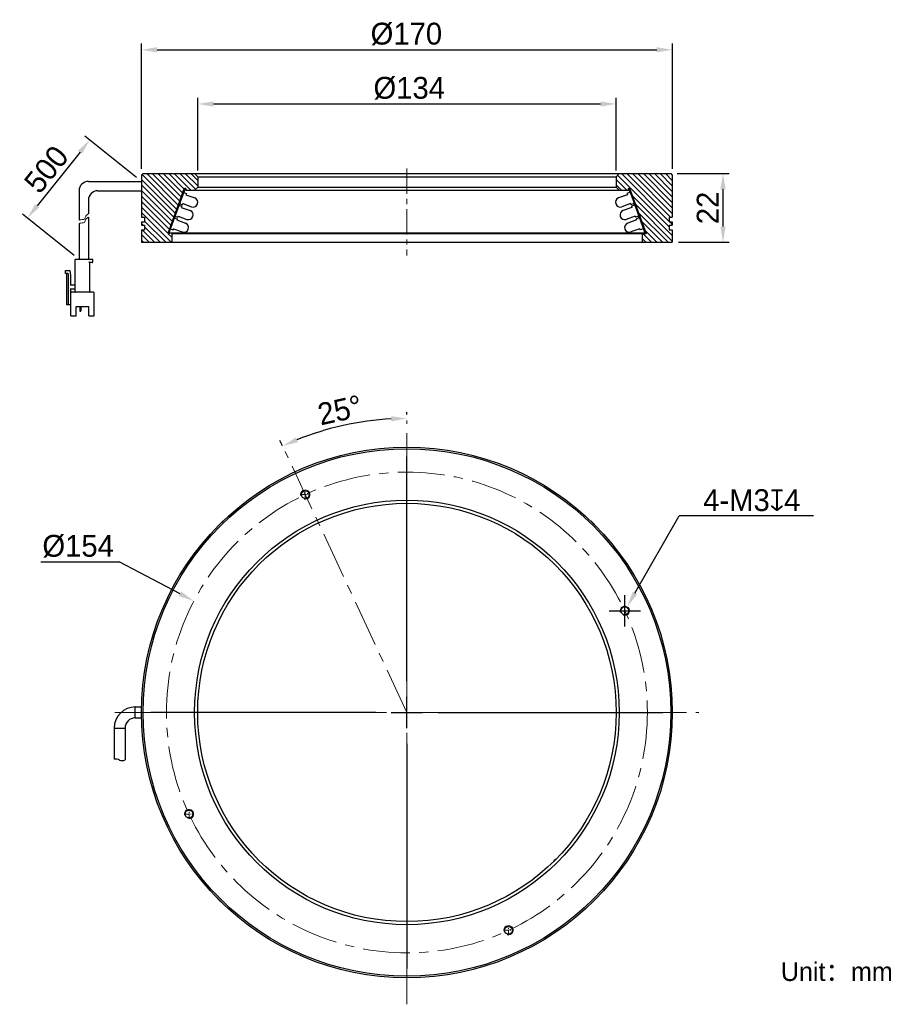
# Model space of a CAD drawing. Header units: inches. Extents: x 58 to 200, y 91 to 249.
import ezdxf

# ---------------------------------------------------------------- set-up
doc = ezdxf.new("R2010")
doc.units = ezdxf.units.IN
doc.header["$LTSCALE"] = 3
doc.header["$MEASUREMENT"] = 0
doc.header["$PDSIZE"] = -5
doc.linetypes.add('CENTERX2', pattern=[4, 2.5, -0.5, 0.5, -0.5])
doc.layers.get('0').update_dxf_attribs({"lineweight": 40})
doc.layers.get('Defpoints').update_dxf_attribs({"lineweight": 18})
for name, color, linetype, lineweight in [('中心线', 1, 'CENTERX2', 20), ('剖面线', 4, 'Continuous', 15), ('标注', 3, 'Continuous', 25), ('粗实线', 7, 'Continuous', 30), ('细实线', 7, 'Continuous', 15)]:
    doc.layers.add(name, color=color, linetype=linetype, lineweight=lineweight)
doc.styles.get("Standard").update_dxf_attribs({"font": '兰亭黑 GBK.TTF'})
doc.dimstyles.new('CST Standard', dxfattribs={"dimtxt": 3.5, "dimasz": 2.5, "dimexe": 1, "dimexo": 1, "dimgap": 0.6, "dimtad": 1, "dimtoh": 1, "dimdsep": 46, "dimtxsty": 'Standard', "dimcen": -2.5, "dimdle": 5, "dimclrd": 8, "dimclre": 8, "dimadec": 1, "dimazin": 2, "dimtfac": 1, "dimtofl": 0, "dimtmove": 0, "dimatfit": 0, "dimfxl": 1, "dimtolj": 1, "dimarcsym": 0})

# ---------------------------------------------------------------- blocks, each defined once
blk = doc.blocks.new('*X0')
at = {"layer": 'Defpoints', "color": 0}
for p in [(113.66, 184.64), (120.49, 184.79), (100.99, 179.84), (120.49, 138.04), (120.49, 91.29)]:
    blk.add_point(p, dxfattribs=at)
at = {"layer": '标注', "color": 8, "linetype": 'Continuous', "lineweight": -2, "ltscale": 3}
for p, q in [((120.49, 185.79), (120.49, 186.14)), ((100.57, 180.75), (100.16, 181.63))]:
    blk.add_line(p, q, dxfattribs=at)
blk.add_arc((120.49, 138.04), 47.09, 93.042, 111.958, dxfattribs=at)
at = {"layer": '标注', "color": 8}
for points in [[(118, 184.65), (117.98, 185.49), (120.49, 185.14)], [(102.71, 182.1), (103.04, 181.34), (100.58, 180.72)]]:
    blk.add_solid(points, dxfattribs=at)
at = {"layer": '标注', "color": 7, "ltscale": 3, "insert": (109.75, 186.46), "char_height": 3.5, "attachment_point": 5, "rotation": 12.5}
blk.add_mtext('\\A1;25%%d', dxfattribs=at)
blk = doc.blocks.new('*X1')
at = {"layer": 'Defpoints', "color": 0}
for p in [(153.99, 235.51), (86.99, 223.86), (153.99, 223.86)]:
    blk.add_point(p, dxfattribs=at)
at = {"layer": '标注', "color": 8, "linetype": 'Continuous', "lineweight": -2, "ltscale": 3}
for p, q in [((86.99, 224.86), (86.99, 236.51)), ((89.49, 235.51), (151.49, 235.51)), ((153.99, 224.86), (153.99, 236.51))]:
    blk.add_line(p, q, dxfattribs=at)
at = {"layer": '标注', "color": 8}
for points in [[(89.49, 235.93), (89.49, 235.09), (86.99, 235.51)], [(151.49, 235.09), (151.49, 235.93), (153.99, 235.51)]]:
    blk.add_solid(points, dxfattribs=at)
at = {"layer": '标注', "color": 7, "ltscale": 3, "insert": (120.86, 238.03), "char_height": 3.5, "attachment_point": 5}
blk.add_mtext('\\A1;%%C134', dxfattribs=at)
blk = doc.blocks.new('*X2')
at = {"layer": 'Defpoints', "color": 0}
for p in [(162.99, 244.19), (77.99, 224.11), (162.99, 224.11)]:
    blk.add_point(p, dxfattribs=at)
at = {"layer": '标注', "color": 8, "linetype": 'Continuous', "lineweight": -2, "ltscale": 3}
for p, q in [((77.99, 225.11), (77.99, 245.19)), ((162.99, 225.11), (162.99, 245.19)), ((80.49, 244.19), (160.49, 244.19))]:
    blk.add_line(p, q, dxfattribs=at)
at = {"layer": '标注', "color": 8}
for points in [[(80.49, 244.61), (80.49, 243.77), (77.99, 244.19)], [(160.49, 243.77), (160.49, 244.61), (162.99, 244.19)]]:
    blk.add_solid(points, dxfattribs=at)
at = {"layer": '标注', "color": 7, "ltscale": 3, "insert": (120.4, 246.71), "char_height": 3.5, "attachment_point": 5}
blk.add_mtext('\\A1;%%C170', dxfattribs=at)
blk = doc.blocks.new('*X3')
at = {"layer": 'Defpoints', "color": 0}
for p in [(162.74, 224.36), (162.99, 213.36), (171.1, 213.36)]:
    blk.add_point(p, dxfattribs=at)
at = {"layer": '标注', "color": 8, "linetype": 'Continuous', "lineweight": -2, "ltscale": 3}
for p, q in [((163.74, 224.36), (172.1, 224.36)), ((171.1, 221.86), (171.1, 215.86)), ((163.99, 213.36), (172.1, 213.36))]:
    blk.add_line(p, q, dxfattribs=at)
at = {"layer": '标注', "color": 8}
for points in [[(171.52, 221.86), (170.68, 221.86), (171.1, 224.36)], [(170.68, 215.86), (171.52, 215.86), (171.1, 213.36)]]:
    blk.add_solid(points, dxfattribs=at)
at = {"layer": '标注', "color": 7, "ltscale": 3, "insert": (168.65, 218.86), "char_height": 3.5, "attachment_point": 5, "rotation": 90}
blk.add_mtext('\\A1;22', dxfattribs=at)
blk = doc.blocks.new('*X4')
at = {"layer": 'Defpoints', "color": 0}
for p in [(77.99, 223.1), (59.7, 217.23), (67.99, 210.6)]:
    blk.add_point(p, dxfattribs=at)
at = {"layer": '标注', "color": 8, "linetype": 'Continuous', "lineweight": -2, "ltscale": 3}
for p, q in [((77.21, 223.73), (68.92, 230.36)), ((68.14, 227.78), (61.26, 219.18)), ((67.21, 211.23), (58.92, 217.86))]:
    blk.add_line(p, q, dxfattribs=at)
at = {"layer": '标注', "color": 8}
for points in [[(68.47, 227.52), (67.81, 228.04), (69.7, 229.73)], [(60.94, 219.44), (61.59, 218.92), (59.7, 217.23)]]:
    blk.add_solid(points, dxfattribs=at)
at = {"layer": '标注', "color": 7, "ltscale": 3, "insert": (62.76, 225.04), "char_height": 3.5, "attachment_point": 5, "rotation": 51.3402}
blk.add_mtext('\\A1;500', dxfattribs=at)
blk = doc.blocks.new('*X5')
at = {"layer": 'Defpoints', "color": 0}
for p in [(86.37, 155.89), (154.6, 120.2)]:
    blk.add_point(p, dxfattribs=at)
at = {"layer": '标注', "color": 8, "linetype": 'Continuous', "ltscale": 3}
for p, q in [((120.49, 143.04), (120.49, 179.04)), ((120.49, 135.54), (120.49, 140.54)), ((115.49, 138.04), (79.49, 138.04)), ((117.99, 138.04), (122.99, 138.04)), ((125.49, 138.04), (161.49, 138.04)), ((120.49, 133.04), (120.49, 97.04))]:
    blk.add_line(p, q, dxfattribs=at)
at = {"layer": '标注', "color": 8, "linetype": 'Continuous', "lineweight": -2, "ltscale": 3}
for p in [(61.88, 162.15), (84.16, 157.05)]:
    blk.add_line(p, (74.4, 162.15), dxfattribs=at)
at = {"layer": '标注', "color": 8}
blk.add_solid([(83.96, 156.68), (84.35, 157.42), (86.37, 155.89)], dxfattribs=at)
at = {"layer": '标注', "color": 7, "ltscale": 3, "insert": (67.84, 164.67), "char_height": 3.5, "attachment_point": 5}
blk.add_mtext('\\A1;%%C154', dxfattribs=at)
blk = doc.blocks.new('*X6')
at = {"layer": 'Defpoints', "color": 0}
for p in [(155.75, 154.96), (155.38, 154.31)]:
    blk.add_point(p, dxfattribs=at)
at = {"layer": '标注', "color": 8, "linetype": 'Continuous', "lineweight": -2, "ltscale": 3}
for p in [(156.99, 157.13), (185.58, 169.54)]:
    blk.add_line(p, (164.1, 169.54), dxfattribs=at)
at = {"layer": '标注', "color": 8, "linetype": 'Continuous', "ltscale": 3}
for p, q in [((155.38, 151.81), (155.38, 156.81)), ((152.88, 154.31), (157.88, 154.31))]:
    blk.add_line(p, q, dxfattribs=at)
at = {"layer": '标注', "color": 8}
blk.add_solid([(156.63, 157.34), (157.36, 156.93), (155.75, 154.96)], dxfattribs=at)
at = {"layer": '标注', "color": 7, "ltscale": 3, "insert": (175.71, 172.03), "char_height": 3.5, "attachment_point": 5}
blk.add_mtext('\\A1;4-M3{\\fGDT|b1|i0|c0|p2;x}4', dxfattribs=at)

msp = doc.modelspace()

# ---------------------------------------------------------------- hatches: boundary and pattern name
at = {"layer": '剖面线', "ltscale": 3}
h = msp.add_hatch(dxfattribs=at)
h.set_pattern_fill('ANSI31', style=0, pattern_type=0)
h.set_pattern_definition([(135, (0, 0), (-0.4419417, -0.4419417), [])])
h.paths.add_polyline_path([(162.9864, 224.1076), (162.7364, 224.3576), (154.4864, 224.3576), (153.9864, 223.8576), (153.9864, 222.2097), (154.4864, 221.7097), (155.8884, 221.7097), (155.8884, 221.9584), (156.008, 221.9584), (156.1489, 222.0097), (158.788, 214.7589), (158.647, 214.7076), (158.5364, 214.7076), (158.5364, 214.7576), (158.4364, 214.8576), (158.2384, 214.8576), (158.1384, 214.7576), (158.1384, 213.3576), (162.9864, 213.3576), (162.9864, 215.3576), (162.4864, 215.3576), (162.4864, 216.1076), (162.9864, 216.1076), (162.9864, 216.6076), (162.4864, 216.6076), (162.4864, 217.3576), (162.9864, 217.3576)], flags=0)
h.paths.add_polyline_path([(84.8239, 222.0097), (84.9648, 221.9584), (85.0844, 221.9584), (85.0844, 221.7097), (86.4864, 221.7097), (86.9864, 222.2097), (86.9864, 223.8576), (86.4864, 224.3576), (78.2364, 224.3576), (77.9864, 224.1076), (77.9864, 223.3576), (77.9864, 217.3576), (78.4864, 217.3576), (78.4864, 216.6076), (77.9864, 216.6076), (77.9864, 216.1076), (78.4864, 216.1076), (78.4864, 215.3576), (77.9864, 215.3576), (77.9864, 213.3576), (82.8344, 213.3576), (82.8344, 214.7576), (82.7344, 214.8576), (82.5364, 214.8576), (82.4364, 214.7576), (82.4364, 214.7076), (82.3258, 214.7076), (82.1848, 214.7589)], flags=0)
at = {"layer": '剖面线'}
h = msp.add_hatch(dxfattribs=at)
h.set_pattern_fill('DEFAULT__3', style=0, pattern_type=0)
h.set_pattern_definition([(285, (0, 0), (5.49782, 1.47314), [])])
edge = h.paths.add_edge_path(flags=0)
edge.add_line((84.9648, 221.9584), (82.3258, 214.7076))
edge.add_line((82.1848, 214.7589), (82.3258, 214.7076))
edge.add_line((84.8239, 222.0097), (82.1848, 214.7589))
edge.add_line((84.8239, 222.0097), (84.9648, 221.9584))
edge = h.paths.add_edge_path(flags=0)
edge.add_line((156.008, 221.9584), (158.647, 214.7076))
edge.add_line((156.1489, 222.0097), (156.008, 221.9584))
edge.add_line((156.1489, 222.0097), (158.788, 214.7589))
edge.add_line((158.788, 214.7589), (158.647, 214.7076))

# ---------------------------------------------------------------- linework, layer by layer
at = {"layer": '中心线', "color": 7, "ltscale": 0.54}
msp.add_line((120.4864, 225.1539), (120.4864, 211.2541), dxfattribs=at)
at = {"layer": '中心线', "color": 7}
for p, q in [((120.4864, 91.2919), (120.4864, 184.7919)), ((120.4864, 138.0419), (100.9948, 179.8418)), ((73.7364, 138.0419), (167.2364, 138.0419))]:
    msp.add_line(p, q, dxfattribs=at)
at = {"layer": '中心线', "color": 7, "ltscale": 0.1}
for p, q in [((104.2156, 172.2472), (104.2156, 173.6222)), ((103.5281, 172.9347), (104.9031, 172.9347)), ((155.3793, 153.6252), (155.3793, 155.0002)), ((154.6918, 154.3127), (156.0668, 154.3127)), ((84.9061, 121.7711), (86.2811, 121.7711)), ((85.5936, 121.0836), (85.5936, 122.4586)), ((136.0697, 103.149), (137.4447, 103.149)), ((136.7572, 102.4615), (136.7572, 103.8365))]:
    msp.add_line(p, q, dxfattribs=at)
at = {"layer": '中心线', "color": 7}
msp.add_circle((120.4864, 138.0419), 38.5, dxfattribs=at)
at = {"layer": '粗实线', "color": 7}
for p, q in [((78.2364, 224.3576), (77.9864, 224.1076)), ((77.9864, 224.1076), (77.9864, 223.3576)), ((78.2364, 224.3576), (162.7364, 224.3576)), ((86.4864, 224.3576), (86.9864, 223.8576)), ((154.4864, 224.3576), (153.9864, 223.8576)), ((162.7364, 224.3576), (162.9864, 224.1076)), ((162.9864, 224.1076), (162.9864, 217.3576)), ((77.9864, 223.3576), (77.9864, 217.3576)), ((86.9864, 223.8576), (86.9864, 222.2097)), ((86.9864, 223.8576), (153.9864, 223.8576)), ((153.9864, 223.8576), (153.9864, 222.2097)), ((84.8239, 222.0097), (82.1848, 214.7589)), ((84.9648, 221.9584), (82.3258, 214.7076)), ((84.6955, 221.3305), (85.1654, 221.1594)), ((84.8239, 222.0097), (84.9648, 221.9584)), ((85.0844, 221.9584), (84.9648, 221.9584)), ((85.0844, 221.9584), (85.0844, 221.7097)), ((85.0844, 221.7097), (86.4864, 221.7097)), ((85.1654, 221.1594), (85.097, 220.9715)), ((85.097, 220.9715), (86.5065, 220.4585)), ((86.9864, 222.2097), (86.4864, 221.7097)), ((86.4864, 221.7097), (154.4864, 221.7097)), ((86.9864, 222.2097), (153.9864, 222.2097)), ((153.9864, 222.2097), (154.4864, 221.7097)), ((155.7819, 220.9715), (154.3723, 220.4585)), ((154.4864, 221.7097), (155.8884, 221.7097)), ((156.1833, 221.3305), (155.7135, 221.1594)), ((155.7135, 221.1594), (155.7819, 220.9715)), ((155.8884, 221.9584), (156.008, 221.9584)), ((155.8884, 221.9584), (155.8884, 221.7097)), ((155.961, 221.9413), (156.1833, 221.3305)), ((156.1489, 222.0097), (156.008, 221.9584)), ((156.008, 221.9584), (158.647, 214.7076)), ((156.1489, 222.0097), (158.788, 214.7589)), ((84.0457, 219.545), (83.9602, 219.3101)), ((83.9602, 219.3101), (84.43, 219.1391)), ((84.0457, 219.545), (84.5155, 219.374)), ((84.5839, 219.562), (84.5155, 219.374)), ((84.5839, 219.562), (85.9935, 219.0489)), ((156.2949, 219.562), (154.8854, 219.0489)), ((156.2949, 219.562), (156.3633, 219.374)), ((156.8331, 219.545), (156.3633, 219.374)), ((156.9186, 219.3101), (156.4488, 219.1391)), ((156.8331, 219.545), (156.9186, 219.3101)), ((84.43, 219.1391), (84.3616, 218.9512)), ((84.3616, 218.9512), (85.7712, 218.4381)), ((156.5172, 218.9512), (155.1077, 218.4381)), ((156.4488, 219.1391), (156.5172, 218.9512)), ((77.9864, 217.3576), (78.4864, 217.3576)), ((77.9864, 216.6076), (77.9864, 216.1076)), ((77.9864, 216.6076), (78.4864, 216.6076)), ((77.9864, 216.1076), (78.4864, 216.1076)), ((78.4864, 217.3576), (78.4864, 216.6076)), ((78.4864, 216.1076), (78.4864, 215.3576)), ((83.3103, 217.5247), (83.2248, 217.2898)), ((83.2248, 217.2898), (83.6947, 217.1188)), ((83.3103, 217.5247), (83.7802, 217.3537)), ((83.6947, 217.1188), (83.6263, 216.9308)), ((83.6263, 216.9308), (85.0358, 216.4178)), ((83.8486, 217.5416), (83.7802, 217.3537)), ((83.8486, 217.5416), (85.2581, 217.0286)), ((157.0302, 217.5416), (155.6207, 217.0286)), ((157.2526, 216.9308), (155.843, 216.4178)), ((157.0302, 217.5416), (157.0986, 217.3537)), ((157.5685, 217.5247), (157.0986, 217.3537)), ((157.654, 217.2898), (157.1841, 217.1188)), ((157.1841, 217.1188), (157.2526, 216.9308)), ((157.5685, 217.5247), (157.654, 217.2898)), ((162.4864, 217.3576), (162.9864, 217.3576)), ((162.4864, 217.3576), (162.4864, 216.6076)), ((162.4864, 216.6076), (162.9864, 216.6076)), ((162.4864, 216.1076), (162.9864, 216.1076)), ((162.4864, 216.1076), (162.4864, 215.3576)), ((162.9864, 216.6076), (162.9864, 216.1076)), ((77.9864, 215.3576), (77.9864, 213.3576)), ((77.9864, 215.3576), (78.4864, 215.3576)), ((82.1848, 214.7589), (82.3258, 214.7076)), ((82.4364, 214.7076), (82.3258, 214.7076)), ((82.5364, 214.8576), (82.4364, 214.7576)), ((82.4364, 214.7576), (82.4364, 214.7076)), ((82.5364, 214.8576), (82.7344, 214.8576)), ((82.575, 215.5044), (83.0448, 215.3333)), ((82.7344, 214.8576), (82.8344, 214.7576)), ((82.7344, 214.8576), (158.2384, 214.8576)), ((82.8344, 214.7576), (82.8344, 213.3576)), ((82.8344, 214.7576), (158.1384, 214.7576)), ((83.1133, 215.5213), (83.0448, 215.3333)), ((83.1133, 215.5213), (84.5228, 215.0083)), ((157.7656, 215.5213), (156.356, 215.0083)), ((157.7656, 215.5213), (157.834, 215.3333)), ((158.3038, 215.5044), (157.834, 215.3333)), ((158.2384, 214.8576), (158.1384, 214.7576)), ((158.1384, 214.7576), (158.1384, 213.3576)), ((158.2384, 214.8576), (158.4364, 214.8576)), ((158.4364, 214.8576), (158.5364, 214.7576)), ((158.5364, 214.7076), (158.5364, 214.7576)), ((158.5364, 214.7076), (158.647, 214.7076)), ((158.788, 214.7589), (158.647, 214.7076)), ((162.4864, 215.3576), (162.9864, 215.3576)), ((162.9864, 215.3576), (162.9864, 213.3576)), ((77.9864, 213.3576), (82.8344, 213.3576)), ((82.8344, 213.3576), (158.1384, 213.3576)), ((158.1384, 213.3576), (162.9864, 213.3576)), ((70.1864, 210.6043), (67.3864, 210.6043)), ((67.3864, 205.4543), (67.3864, 210.6043)), ((70.0864, 210.1043), (69.6864, 210.1043)), ((69.6864, 205.4543), (69.6864, 210.1043)), ((70.1864, 210.2043), (70.1864, 210.6043)), ((65.8364, 208.8543), (66.4864, 208.8543)), ((65.8364, 208.3543), (65.8364, 208.8543)), ((66.1864, 208.3543), (65.8364, 208.3543)), ((66.0364, 203.3543), (66.0364, 208.3543)), ((66.2864, 203.3543), (66.2864, 208.2543)), ((66.4864, 208.8543), (66.6364, 208.0543)), ((66.6364, 208.0543), (66.6364, 206.4543)), ((66.6364, 206.5543), (67.2864, 206.5543)), ((66.6364, 205.9543), (66.6364, 203.3543)), ((67.2864, 205.8543), (66.6364, 205.8543)), ((66.6864, 201.5543), (66.6864, 205.2543)), ((70.2864, 205.3543), (66.7864, 205.3543)), ((70.3864, 201.5543), (70.3864, 205.2543)), ((66.6364, 203.9543), (66.6864, 203.9543)), ((66.6864, 203.3543), (66.0364, 203.3543)), ((67.5364, 201.5543), (67.5364, 203.0543)), ((67.5364, 203.0543), (69.5364, 203.0543)), ((68.1114, 203.0543), (68.1114, 202.3643)), ((68.1614, 202.3143), (68.2367, 202.3143)), ((68.2867, 203.0543), (68.2867, 202.3643)), ((69.5364, 201.5543), (69.5364, 203.0543)), ((66.6864, 201.5543), (67.5364, 201.5543)), ((69.5364, 201.5543), (70.3864, 201.5543)), ((89.8156, 167.4752), (90.428, 168.0875)), ((89.8156, 167.4752), (89.8227, 167.4682)), ((90.4436, 168.1032), (91.0531, 168.7126)), ((91.0531, 168.7126), (91.0601, 168.7056)), ((149.9197, 168.7126), (149.9127, 168.7056)), ((149.9197, 168.7126), (151.1572, 167.4752)), ((151.1572, 167.4752), (151.1501, 167.4682)), ((76.9864, 137.1669), (76.9864, 138.9169)), ((76.9864, 138.9169), (77.9969, 138.9169)), ((76.9864, 137.1669), (77.9969, 137.1669)), ((73.6114, 135.5419), (73.6114, 130.5639)), ((73.6114, 135.5419), (75.3614, 135.5419)), ((75.3614, 135.5419), (75.3614, 130.45)), ((89.8156, 108.6085), (89.8227, 108.6156)), ((91.0531, 107.3711), (89.8156, 108.6085)), ((91.0531, 107.3711), (91.0601, 107.3781)), ((149.9197, 107.3711), (149.9127, 107.3781)), ((150.5292, 107.9806), (149.9197, 107.3711)), ((151.1572, 108.6085), (150.5448, 107.9962)), ((151.1572, 108.6085), (151.1501, 108.6156))]:
    msp.add_line(p, q, dxfattribs=at)
at = {"layer": '粗实线', "color": 7, "ltscale": 3}
for p, q in [((69.4864, 223.1043), (77.9864, 223.1043)), ((67.9864, 221.6043), (67.9864, 216.9023)), ((70.9864, 221.6043), (77.9864, 221.6043)), ((69.4864, 220.1043), (69.4864, 217.8943)), ((67.9864, 216.3715), (67.9864, 210.6043)), ((69.4864, 217.3635), (69.4864, 210.6043))]:
    msp.add_line(p, q, dxfattribs=at)
at = {"layer": '粗实线', "color": 7}
for centre, radius in [((120.4864, 138.0419), 42.5), ((120.4864, 138.0419), 42.25), ((104.2156, 172.9347), 0.625), ((120.4864, 138.0419), 34), ((120.4864, 138.0419), 33.5), ((155.3793, 154.3127), 0.625), ((85.5936, 121.7711), 0.625), ((136.7572, 103.149), 0.625)]:
    msp.add_circle(centre, radius, dxfattribs=at)
at = {"layer": '粗实线', "color": 7, "ltscale": 3}
for centre in [(69.4864, 221.6043), (70.9864, 220.1043)]:
    msp.add_arc(centre, 1.5, 90, 180, dxfattribs=at)
at = {"layer": '粗实线', "color": 7}
for centre, radius, start, end in [((86.25, 219.7537), 0.75, 250.000098, 70.000034), ((154.6288, 219.7537), 0.75, 109.999966, 289.999902), ((85.5146, 217.7334), 0.75, 250.000098, 70.000034), ((155.3642, 217.7334), 0.75, 109.999966, 289.999902), ((84.7793, 215.713), 0.75, 250.000098, 70.000034), ((156.0995, 215.713), 0.75, 109.999966, 289.999902), ((70.0864, 210.2043), 0.1, 270, 0), ((66.1864, 208.2543), 0.1, 0, 90), ((67.2864, 206.6543), 0.1, 270, 360), ((66.7864, 205.2543), 0.1, 90, 180), ((67.2864, 205.7543), 0.1, 0, 90), ((67.2864, 205.4543), 0.1, 270, 0), ((69.7864, 205.4543), 0.1, 180, 270), ((70.2864, 205.2543), 0.1, 360, 90), ((68.1614, 202.3643), 0.05, 180, 270), ((68.2367, 202.3643), 0.05, 270, 0), ((76.9864, 135.5419), 3.375, 90, 180), ((76.9864, 135.5419), 1.625, 90, 180), ((73.8091, 129.077), 1.5, 63.156233, 97.571551), ((74.8928, 131.2184), 0.9, 243.156233, 301.37673), ((144.662, 113.8663), 0.75, 112.445489, 157.613233)]:
    msp.add_arc(centre, radius, start, end, dxfattribs=at)
msp.add_open_spline([(69.6864, 210.1043), (69.6851, 210.1056), (69.6804, 210.1103), (69.671, 210.1197), (69.6575, 210.1332), (69.6413, 210.1494), (69.6235, 210.1672), (69.6051, 210.1857), (69.5926, 210.1981), (69.5864, 210.2043)], degree=3, knots=[0, 0, 0, 0, 131.57203966, 466.19885133, 931.41313174, 1480.1075602, 2079.39701254, 2701.69108707, 3319.59712889, 3319.59712889, 3319.59712889, 3319.59712889], dxfattribs=at)
at = {"layer": '细实线', "color": 7}
for centre in [(104.2156, 172.9347), (155.3793, 154.3127), (85.5936, 121.7711), (136.7572, 103.149)]:
    msp.add_arc(centre, 0.75, 255, 195, dxfattribs=at)
at = {"layer": '细实线', "color": 7, "ltscale": 3}
for points, knots in [([(69.4864, 217.8943), (69.3203, 217.8342), (69.0542, 217.6309), (68.9197, 216.9515), (68.3638, 217.0006), (68.0762, 216.9324), (67.9864, 216.9023)], [0, 0, 0, 0, 608.12853479, 1199.25319439, 1822.36470199, 2124.46103931, 2124.46103931, 2124.46103931, 2124.46103931]), ([(69.4864, 217.3635), (69.3203, 217.3034), (69.0542, 217.1001), (68.9197, 216.4207), (68.3638, 216.4698), (68.0762, 216.4016), (67.9864, 216.3715)], [0, 0, 0, 0, 606.52685069, 1196.09461087, 1817.56497233, 2118.86565072, 2118.86565072, 2118.86565072, 2118.86565072])]:
    msp.add_open_spline(points, degree=3, knots=knots, dxfattribs=at)

# ---------------------------------------------------------------- texts
at = {"color": 7, "insert": (180.3705, 98.0322), "char_height": 3, "width": 92.751402, "attachment_point": 1}
msp.add_mtext('{\\fFZLanTingHei-R-GBK|b0|i0|c134|p2;Unit：mm}', dxfattribs=at)

# ---------------------------------------------------------------- dimensions: what is measured, and where the dimension line sits
at = {"layer": '标注', "color": 8, "ltscale": 3}
for base, p1, p2, picture, middle in [((162.9864, 244.1894), (77.9864, 224.1076), (162.9864, 224.1076), '*X2', (120.3991, 244.1894)), ((153.9864, 235.5087), (86.9864, 223.8576), (153.9864, 223.8576), '*X1', (120.8574, 235.5087))]:
    dim = msp.add_linear_dim(base=base, p1=p1, p2=p2, text='%%C<>', dimstyle='CST Standard', override={"dimlfac": 2, "dimsah": 1, "dimclrd": 8, "dimclrt": 7, "dimtzin": 0}, dxfattribs=at)
    dim.commit()
    dim.dimension.update_dxf_attribs({"geometry": picture, "text_midpoint": middle, "dimtype": 160})
dim = msp.add_linear_dim(base=(59.7016, 217.2322), p1=(77.9864, 223.1043), p2=(67.9864, 210.6043), angle=231.340192, text='500', dimstyle='CST Standard', override={"dimlfac": 2, "dimsah": 1, "dimclrd": 8, "dimclrt": 7, "dimtzin": 0}, dxfattribs=at)
dim.commit()
dim.dimension.update_dxf_attribs({"geometry": '*X4', "text_midpoint": (62.7592, 225.0361)})
dim = msp.add_linear_dim(base=(171.0986, 213.3576), p1=(162.7364, 224.3576), p2=(162.9864, 213.3576), angle=270, dimstyle='CST Standard', override={"dimlfac": 2, "dimsah": 1, "dimclrd": 8, "dimclrt": 7, "dimtzin": 0}, dxfattribs=at)
dim.commit()
dim.dimension.update_dxf_attribs({"geometry": '*X3', "text_midpoint": (168.6478, 218.8576)})
dim = msp.add_angular_dim_2l(base=(113.6611, 184.638), line1=((120.4864, 91.2919), (120.4864, 184.7919)), line2=((120.4864, 138.0419), (100.9948, 179.8418)), dimstyle='CST Standard', override={"dimtad": 1, "dimtih": 0, "dimtoh": 0, "dimlfac": 2, "dimsah": 1, "dimclrd": 8, "dimclrt": 7, "dimtdec": 1, "dimtzin": 8}, dxfattribs=at)
dim.commit()
dim.dimension.update_dxf_attribs({"geometry": '*X0', "text_midpoint": (109.7532, 186.4564)})
dim = msp.add_diameter_dim_2p(p1=(154.6006, 120.1961), p2=(86.3722, 155.8877), dimstyle='CST Standard', override={"dimlfac": 2, "dimpost": '%%C<>', "dimsah": 1, "dimclrd": 8, "dimclrt": 7, "dimtzin": 0}, dxfattribs=at)
dim.commit()
dim.dimension.update_dxf_attribs({"geometry": '*X5', "text_midpoint": (67.8394, 162.1497), "dimtype": 163})
dim = msp.add_radius_dim(center=(155.3793, 154.3127), mpoint=(155.752, 154.9635), text='4-M3{\\fGDT|b1|i0|c0|p2;x}4', dimstyle='CST Standard', override={"dimlfac": 2, "dimpost": 'R<>', "dimtxsty": 'Standard', "dimsah": 1, "dimclrd": 8, "dimclrt": 7}, dxfattribs=at)
dim.commit()
dim.dimension.update_dxf_attribs({"geometry": '*X6', "text_midpoint": (175.7076, 169.5383), "dimtype": 164})

doc.saveas('drawing.dxf')
